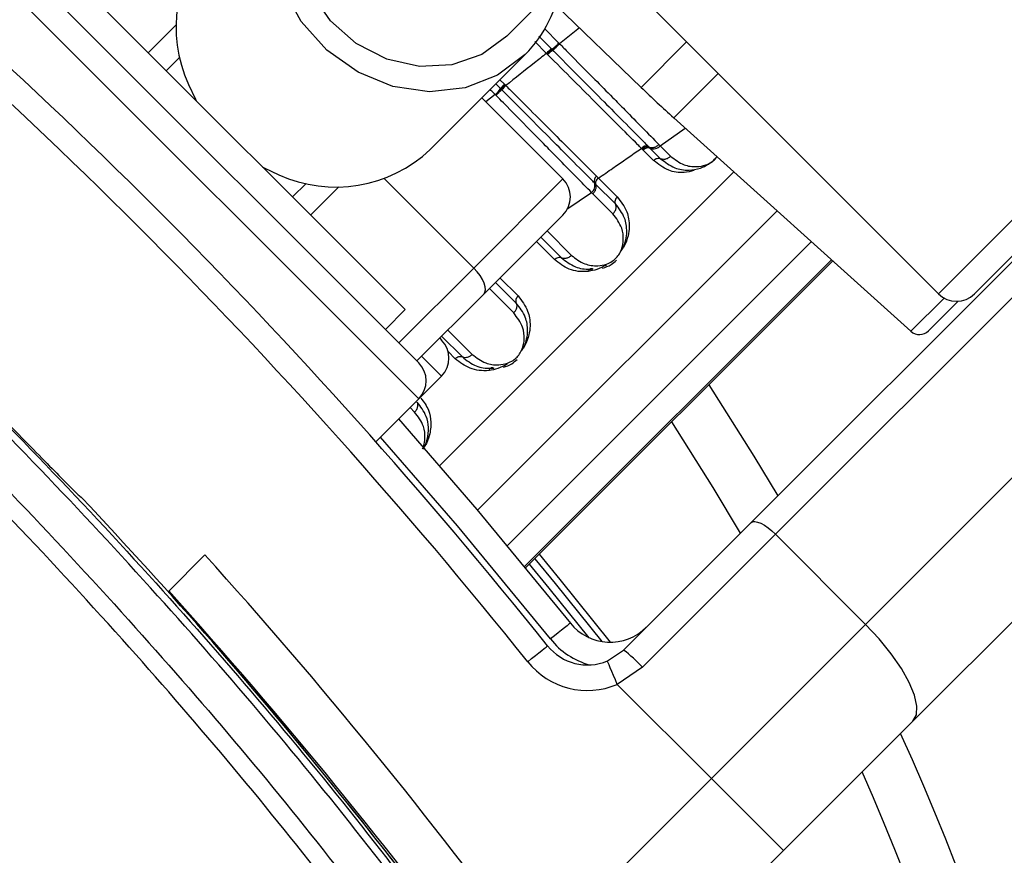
# Paper-space layout 'In-Ground Anchor' of a CAD drawing. Header units: millimetres. Extents: x 1591 to 17407, y 414 to 16227.
# Tile 31 of 67: x 3679 to 3756, y 10277 to 10342. Entities that reach past the tile are written whole.
import ezdxf

# ---------------------------------------------------------------- set-up
doc = ezdxf.new("R2010")
doc.units = ezdxf.units.MM
doc.layers.add('COMPONENT_GEOMETRY', color=7, linetype='Continuous')
doc.styles.add('SLDTEXTSTYLE1', font='TXT', dxfattribs={"width": 0.75})
doc.dimstyles.new('SLDDIMSTYLE0', dxfattribs={"dimtxt": 100, "dimasz": 6.604, "dimexe": 0, "dimexo": 0.0625, "dimgap": 25, "dimtad": 0, "dimtih": 1, "dimtoh": 1, "dimdec": 0, "dimlfac": 0.5, "dimrnd": 1e-09, "dimzin": 12, "dimdsep": 46, "dimtxsty": 'SLDTEXTSTYLE1', "dimsah": 1, "dimcen": 0.09, "dimadec": 0, "dimazin": 3, "dimtfac": 1, "dimtdec": 0, "dimtofl": 0, "dimtmove": 0, "dimatfit": 3, "dimfxl": 1, "dimfrac": 2, "dimtolj": 1, "dimtzin": 12, "dimarcsym": 0})

# ---------------------------------------------------------------- blocks, each defined once
blk = doc.blocks.new('_D_13')
at = {"layer": 'COMPONENT_GEOMETRY', "color": 7, "ltscale": 2}
for p, q in [((8879.101, 12946.127), (8879.101, 8407.682)), ((3365.77, 10201.361), (3365.77, 8407.682)), ((3365.77, 8414.032), (5974.658, 8414.032)), ((8879.101, 8414.032), (6270.213, 8414.032))]:
    blk.add_line(p, q, dxfattribs=at)
for points in [[(3365.77, 8414.032), (3372.374, 8413.016), (3372.374, 8415.048)], [(8879.101, 8414.032), (8872.497, 8415.048), (8872.497, 8413.016)]]:
    blk.add_solid(points, dxfattribs=at)
at = {"layer": 'COMPONENT_GEOMETRY', "color": 7, "ltscale": 2, "insert": (5974.658, 8463.564), "char_height": 100, "attachment_point": 1, "style": 'SLDTEXTSTYLE1'}
blk.add_mtext('2757', dxfattribs=at)

psp = doc.layouts.new('In-Ground Anchor')

# ---------------------------------------------------------------- linework, layer by layer
at = {"color": 8, "linetype": 'Continuous', "lineweight": 25, "ltscale": 2}
for p, q in [((3750.933, 10320.899), (3799.958, 10369.924)), ((3710.162, 10312.654), (3674.523, 10348.292)), ((3688.948, 10339.807), (3691.169, 10342.028)), ((3719.573, 10341.115), (3720.57, 10340.118)), ((3720.015, 10341.717), (3721.157, 10340.575)), ((3722.773, 10341.765), (3721.215, 10340.516)), ((3720.18, 10339.762), (3719.257, 10340.685)), ((3731.173, 10340.659), (3727.609, 10337.095)), ((3730.162, 10334.715), (3733.64, 10338.192)), ((3716.536, 10337.696), (3716.884, 10337.348)), ((3716.161, 10336.528), (3715.425, 10335.958)), ((3729.097, 10332.516), (3731.067, 10333.899)), ((3711.796, 10307.392), (3734.875, 10330.471)), ((3707.458, 10329.935), (3714.48, 10322.912)), ((3703.897, 10329.3), (3701.676, 10327.079)), ((3721.787, 10327.549), (3723.724, 10328.838)), ((3714.778, 10303.905), (3738.279, 10327.406)), ((3720.226, 10325.83), (3722.142, 10323.914)), ((3717.107, 10301.127), (3740.966, 10324.987)), ((3720.804, 10323.579), (3719.39, 10324.993)), ((3742.536, 10323.573), (3718.457, 10299.494)), ((3718.548, 10299.382), (3742.643, 10323.477)), ((3708.606, 10317.038), (3714.48, 10322.912)), ((3716.537, 10322.141), (3717.952, 10320.727)), ((3717.616, 10319.389), (3715.701, 10321.304)), ((3751.379, 10320.563), (3748.773, 10317.957)), ((3712.448, 10318.052), (3714.364, 10316.136)), ((3713.026, 10315.801), (3712.466, 10316.36)), ((3711.946, 10314.438), (3710.39, 10315.994)), ((3709.838, 10311.611), (3709.478, 10311.971))]:
    psp.add_line(p, q, dxfattribs=at)
at = {"color": 7, "linetype": 'Continuous', "lineweight": 25, "ltscale": 2}
for p, q in [((3801.036, 10368.173), (3753.762, 10320.899)), ((3736.242, 10302.955), (3796.216, 10362.929)), ((3798.114, 10361.998), (3738.14, 10302.024)), ((3745.211, 10294.953), (3805.185, 10354.927)), ((3710.162, 10315.482), (3677.352, 10348.292)), ((3681.524, 10347.231), (3709.101, 10319.654)), ((3717.072, 10341.116), (3723.898, 10347.943)), ((3808.907, 10347.336), (3748.933, 10287.361)), ((3720.902, 10343.572), (3727.609, 10337.095)), ((3728.315, 10343.516), (3750.933, 10320.899)), ((3721.157, 10340.575), (3721.215, 10340.516)), ((3711.061, 10332.22), (3718.514, 10339.674)), ((3720.218, 10339.724), (3720.18, 10339.762)), ((3720.275, 10339.667), (3720.218, 10339.724)), ((3720.57, 10340.118), (3720.61, 10340.077)), ((3720.61, 10340.078), (3720.668, 10340.019)), ((3691.434, 10339.464), (3690.363, 10338.393)), ((3716.583, 10337.006), (3716.215, 10337.374)), ((3716.884, 10337.348), (3716.947, 10337.285)), ((3716.947, 10337.285), (3716.99, 10337.242)), ((3716.224, 10336.463), (3716.161, 10336.528)), ((3716.645, 10336.943), (3716.583, 10337.006)), ((3716.687, 10336.901), (3716.646, 10336.943)), ((3715.111, 10336.271), (3721.475, 10329.907)), ((3730.162, 10334.715), (3748.773, 10317.957)), ((3729.007, 10332.607), (3729.097, 10332.516)), ((3727.691, 10332.248), (3727.631, 10332.309)), ((3727.779, 10332.161), (3727.691, 10332.248)), ((3728.582, 10331.357), (3727.779, 10332.161)), ((3728.179, 10332.458), (3728.239, 10332.397)), ((3728.239, 10332.397), (3728.328, 10332.309)), ((3728.328, 10332.309), (3729.14, 10331.497)), ((3729.097, 10332.516), (3729.92, 10331.692)), ((3700.262, 10328.493), (3701.333, 10329.564)), ((3714.48, 10322.912), (3721.475, 10329.907)), ((3724.038, 10329.5), (3723.944, 10329.595)), ((3725.59, 10327.947), (3724.038, 10329.5)), ((3724.102, 10330.132), (3724.257, 10329.977)), ((3724.257, 10329.977), (3725.73, 10328.505)), ((3725.395, 10327.167), (3723.82, 10328.742)), ((3721.475, 10327.079), (3715.257, 10320.861)), ((3719.738, 10325.342), (3721.361, 10323.719)), ((3718.549, 10299.382), (3742.644, 10323.476)), ((3717.812, 10320.169), (3716.189, 10321.792)), ((3715.257, 10320.861), (3710.02, 10315.624)), ((3750.149, 10317.993), (3752.473, 10320.317)), ((3707.545, 10318.099), (3709.101, 10319.654)), ((3711.805, 10317.408), (3711.945, 10317.268)), ((3711.96, 10317.564), (3713.583, 10315.94)), ((3710.162, 10312.654), (3711.946, 10314.438)), ((3706.797, 10309.289), (3710.162, 10312.654)), ((3726.226, 10292.938), (3736.242, 10302.955)), ((3738.14, 10302.024), (3727.706, 10291.59)), ((3738.14, 10302.024), (3745.211, 10294.953)), ((3693.386, 10300.403), (3690.5, 10297.518)), ((3691.223, 10296.827), (3691.168, 10296.771)), ((3691.443, 10296.462), (3691.47, 10296.551)), ((3733.119, 10282.861), (3745.211, 10294.953)), ((3724.957, 10292.084), (3726.226, 10292.938)), ((3727.706, 10291.59), (3725.738, 10290.242)), ((3725.738, 10290.242), (3733.119, 10282.861)), ((3748.933, 10287.361), (3738.776, 10277.204)), ((3719.107, 10268.849), (3733.119, 10282.861)), ((3738.776, 10277.204), (3733.119, 10282.861)), ((3738.776, 10277.204), (3724.316, 10262.744))]:
    psp.add_line(p, q, dxfattribs=at)
at = {"color": 7, "linetype": 'Continuous', "lineweight": 25, "ltscale": 2, "flags": 128}
for points in [[(3718.514, 10339.674), (3716.352, 10338.045), (3713.792, 10337.051), (3710.996, 10336.755), (3708.139, 10337.176), (3705.401, 10338.287), (3702.954, 10340.018), (3700.951, 10342.261), (3699.518, 10344.875), (3698.746, 10347.694), (3698.683, 10350.543), (3699.333, 10353.242), (3700.655, 10355.622), (3702.566, 10357.533), (3704.946, 10358.855), (3707.238, 10359.454)], [(3717.072, 10341.116), (3715.103, 10339.671), (3712.759, 10338.854), (3710.212, 10338.728), (3707.651, 10339.301), (3705.267, 10340.532), (3703.236, 10342.327), (3701.709, 10344.556), (3700.798, 10347.052), (3700.573, 10349.629), (3701.048, 10352.098), (3702.19, 10354.275), (3702.986, 10355.202)], [(3692.11, 10337.311), (3692.657, 10336.163), (3692.735, 10336.02)], [(3697.89, 10330.865), (3698.033, 10330.787), (3699.181, 10330.24)], [(3715.257, 10320.861), (3715.354, 10321.012), (3715.393, 10321.212), (3715.373, 10321.453), (3715.294, 10321.725), (3715.158, 10322.019), (3714.973, 10322.322), (3714.744, 10322.624), (3714.48, 10322.912)], [(3723.457, 10322.658), (3723.485, 10322.726), (3723.521, 10322.784), (3723.563, 10322.83), (3723.61, 10322.862), (3723.661, 10322.88), (3723.714, 10322.882), (3723.767, 10322.87), (3723.819, 10322.843)], [(3715.679, 10314.88), (3715.707, 10314.948), (3715.743, 10315.006), (3715.785, 10315.052), (3715.832, 10315.084), (3715.883, 10315.102), (3715.936, 10315.104), (3715.989, 10315.092), (3716.041, 10315.064)], [(3732.908, 10313.741), (3736.453, 10308.148), (3738.318, 10305.031)], [(3708.577, 10311.07), (3714.728, 10303.964), (3722.057, 10295.053)], [(3735.393, 10302.106), (3733.27, 10305.685), (3730.019, 10310.852)], [(3736.242, 10302.955), (3736.364, 10303.022), (3736.535, 10303.032), (3736.749, 10302.985), (3736.998, 10302.882), (3737.273, 10302.728), (3737.562, 10302.529), (3737.855, 10302.291), (3738.14, 10302.024)], [(3719.62, 10300.452), (3721.238, 10298.478), (3725.191, 10293.551)], [(3722.057, 10295.053), (3722.027, 10295.029), (3721.938, 10294.958), (3721.794, 10294.843), (3721.6, 10294.687), (3721.363, 10294.498), (3721.093, 10294.282), (3720.8, 10294.048), (3720.495, 10293.804)], [(3748.933, 10287.361), (3749.202, 10287.848), (3749.243, 10288.532), (3749.055, 10289.39), (3748.644, 10290.386), (3748.028, 10291.484), (3747.229, 10292.641), (3746.277, 10293.812), (3745.211, 10294.953)], [(3718.711, 10292.02), (3719.016, 10292.264), (3719.309, 10292.498), (3719.579, 10292.714), (3719.816, 10292.903), (3720.01, 10293.058), (3720.154, 10293.174), (3720.243, 10293.245), (3720.273, 10293.269)], [(3725.738, 10290.242), (3725.585, 10290.601), (3725.439, 10290.947), (3725.304, 10291.265), (3725.186, 10291.544), (3725.089, 10291.773), (3725.017, 10291.943), (3724.972, 10292.048), (3724.957, 10292.084)]]:
    psp.add_lwpolyline(points, dxfattribs=at)
at = {"color": 8, "linetype": 'Continuous', "lineweight": 25, "ltscale": 2, "flags": 128}
for points in [[(3720.495, 10293.804), (3713.201, 10302.672), (3707.16, 10309.653)], [(3723.539, 10293.904), (3720.404, 10297.799), (3718.855, 10299.688)], [(3719.271, 10300.103), (3720.857, 10298.168), (3724.522, 10293.606)]]:
    psp.add_lwpolyline(points, dxfattribs=at)
at = {"color": 7, "linetype": 'Continuous', "lineweight": 25, "ltscale": 4}
for centre, radius, start, end in [((3565.77, 10203.901), 200, 65.6403, 24.3597), ((3565.77, 10203.901), 196, 66.0814, 23.9186), ((3395.358, 10033.488), 416, 38.64351, 51.35649), ((3395.358, 10033.488), 414, 38.64351, 51.35649), ((3565.77, 10203.901), 150, 91.69334, 358.30666), ((3565.77, 10203.901), 149.823, 91.6649, 358.3351), ((3565.77, 10203.901), 147.824, 92.38945, 357.61055), ((3701.835, 10341.795), 10.709, 136.32119, 204.75267), ((3711.337, 10346.755), 10.082, 315.38559, 352.09466), ((3717.748, 10343.782), 4.763, 307.81521, 316.71698), ((3722.68, 10337.413), 3.431, 127.96342, 136.78837), ((3722.516, 10337.563), 3.074, 126.9485, 136.79873), ((3718.359, 10335.742), 2.18, 132.56732, 144.56735), ((3718.449, 10335.643), 2.165, 132.37805, 144.46233), ((3714.097, 10338.775), 3.051, 312.56624, 324.57224), ((3797.075, 10409.029), 100, 226, 228), ((3703.65, 10340.053), 10.783, 245.51295, 313.41319), ((3728.008, 10332.005), 0.484, 69.27125, 141.08056), ((3728.154, 10331.859), 0.482, 68.9429, 141.22188), ((3728.57, 10332.939), 0.675, 248.94124, 321.22341), ((3720.061, 10328.493), 2, 315, 45), ((3723.305, 10329.37), 0.677, 308.21062, 19.38171), ((3724.401, 10329.752), 0.483, 128.11525, 198.96053), ((3752.347, 10322.313), 2, 225, 315), ((3749.442, 10318.7), 1, 228, 315), ((3710.532, 10315.852), 2, 315, 45), ((3708.747, 10314.068), 2, 315, 45), ((3392.529, 10030.66), 400, 34.50917, 43.28087), ((3393.497, 10029.696), 404, 36.29644, 42.07236), ((3393.497, 10029.696), 400, 36.29644, 42.04306), ((3725.182, 10297.551), 4, 218.64351, 315), ((3723.397, 10295.767), 4, 218.64351, 292.95834), ((3719.767, 10284.357), 10.74, 42.33747, 53.03396), ((3392.529, 10030.66), 400, 34.50917, 40.85259), ((3723.397, 10295.767), 6, 218.64351, 292.95834)]:
    psp.add_arc(centre, radius, start, end, dxfattribs=at)
at = {"color": 8, "linetype": 'Continuous', "lineweight": 25, "ltscale": 4}
psp.add_arc((3725.182, 10297.551), 6, 218.64351, 254.4516, dxfattribs=at)
at = {"color": 7, "linetype": 'Continuous', "lineweight": 25, "ltscale": 2}
for points, knots in [([(3721.46, 10256.812), (3716.473, 10263.786), (3706.499, 10277.732), (3689.586, 10297.712), (3671.168, 10316.942), (3651.107, 10335.147), (3633.442, 10349.221), (3622.367, 10357.001), (3618.682, 10359.59)], [0, 0, 0, 0, 0.175926, 0.351853, 0.536803, 0.722183, 0.907563, 1, 1, 1, 1]), ([(3618.995, 10360.055), (3622.685, 10357.462), (3633.776, 10349.67), (3651.466, 10335.574), (3671.557, 10317.342), (3690.002, 10298.083), (3706.94, 10278.075), (3716.929, 10264.109), (3721.924, 10257.126)], [0, 0, 0, 0, 0.092437, 0.277818, 0.463199, 0.648153, 0.824076, 1, 1, 1, 1]), ([(3617.005, 10357.129), (3620.691, 10354.541), (3631.769, 10346.763), (3649.431, 10332.681), (3669.477, 10314.456), (3687.736, 10295.329), (3704.375, 10275.608), (3714.124, 10261.96), (3718.998, 10255.135)], [0, 0, 0, 0, 0.09315, 0.279968, 0.466787, 0.653164, 0.826582, 1, 1, 1, 1]), ([(3717.846, 10254.347), (3712.99, 10261.147), (3703.277, 10274.749), (3686.699, 10294.401), (3668.505, 10313.46), (3648.529, 10331.619), (3630.929, 10345.65), (3619.889, 10353.398), (3616.216, 10355.976)], [0, 0, 0, 0, 0.173418, 0.346836, 0.533213, 0.720031, 0.906849, 1, 1, 1, 1]), ([(3721.157, 10340.575), (3721.092, 10340.51), (3720.961, 10340.38), (3720.78, 10340.213), (3720.663, 10340.113), (3720.624, 10340.087), (3720.61, 10340.078)], [0, 0, 0, 0, 0.279607, 0.559209, 0.838827, 1, 1, 1, 1]), ([(3721.215, 10340.516), (3721.441, 10340.288), (3722.372, 10339.346), (3723.78, 10337.92), (3725.246, 10336.433), (3727.01, 10334.642), (3728.148, 10333.483), (3729.007, 10332.607)], [0, 0, 0, 0, 0.078702, 0.324589, 0.496686, 0.620033, 1, 1, 1, 1]), ([(3720.18, 10339.762), (3719.864, 10339.512), (3718.803, 10338.669), (3717.738, 10337.831), (3716.99, 10337.242)], [0, 0, 0, 0, 0.29716, 1, 1, 1, 1]), ([(3720.219, 10339.723), (3720.26, 10339.765), (3720.344, 10339.848), (3720.461, 10339.957), (3720.558, 10340.042), (3720.593, 10340.066), (3720.61, 10340.078)], [0, 0, 0, 0, 0.249997, 0.500031, 0.75006, 1, 1, 1, 1]), ([(3727.631, 10332.309), (3727.537, 10332.403), (3726.939, 10333.001), (3725.832, 10334.108), (3723.532, 10336.408), (3721.629, 10338.312), (3720.275, 10339.667)], [0, 0, 0, 0, 0.046605, 0.296293, 0.499312, 1, 1, 1, 1]), ([(3720.668, 10340.019), (3720.774, 10339.913), (3722.156, 10338.523), (3724.084, 10336.584), (3726.341, 10334.311), (3727.471, 10333.172), (3728.083, 10332.555), (3728.179, 10332.458)], [0, 0, 0, 0, 0.038183, 0.500666, 0.703621, 0.953368, 1, 1, 1, 1]), ([(3716.645, 10336.943), (3716.65, 10336.954), (3716.66, 10336.974), (3716.728, 10337.054), (3716.826, 10337.161), (3716.907, 10337.244), (3716.947, 10337.285)], [0, 0, 0, 0, 0.250026, 0.499984, 0.750008, 1, 1, 1, 1]), ([(3716.99, 10337.242), (3717.121, 10337.111), (3718.424, 10335.809), (3720.256, 10333.977), (3722.487, 10331.747), (3723.515, 10330.719), (3724.102, 10330.132)], [0, 0, 0, 0, 0.050673, 0.503818, 0.716324, 1, 1, 1, 1]), ([(3716.646, 10336.943), (3716.643, 10336.935), (3716.635, 10336.913), (3716.559, 10336.819), (3716.414, 10336.657), (3716.288, 10336.528), (3716.224, 10336.463)], [0, 0, 0, 0, 0.16104, 0.44067, 0.72034, 1, 1, 1, 1]), ([(3723.724, 10328.838), (3722.926, 10329.652), (3721.843, 10330.756), (3720.161, 10332.467), (3718.691, 10333.961), (3717.315, 10335.358), (3716.417, 10336.268), (3716.224, 10336.463)], [0, 0, 0, 0, 0.363105, 0.492333, 0.672218, 0.929868, 1, 1, 1, 1]), ([(3723.944, 10329.595), (3723.899, 10329.64), (3723.325, 10330.219), (3722.238, 10331.314), (3719.912, 10333.657), (3718.019, 10335.562), (3716.687, 10336.901)], [0, 0, 0, 0, 0.022107, 0.283649, 0.496207, 1, 1, 1, 1]), ([(3729.007, 10332.607), (3728.937, 10332.547), (3728.797, 10332.428), (3728.555, 10332.341), (3728.363, 10332.338), (3728.272, 10332.381), (3728.239, 10332.397)], [0, 0, 0, 0, 0.279683, 0.559379, 0.839066, 1, 1, 1, 1]), ([(3724.257, 10329.977), (3724.637, 10330.238), (3725.764, 10331.01), (3726.886, 10331.791), (3727.631, 10332.309)], [0, 0, 0, 0, 0.336507, 1, 1, 1, 1]), ([(3727.691, 10332.249), (3727.735, 10332.287), (3727.824, 10332.364), (3727.977, 10332.427), (3728.125, 10332.445), (3728.201, 10332.413), (3728.24, 10332.397)], [0, 0, 0, 0, 0.249991, 0.500003, 0.749982, 1, 1, 1, 1]), ([(3728.582, 10331.357), (3728.626, 10331.395), (3728.715, 10331.472), (3728.87, 10331.534), (3729.021, 10331.549), (3729.1, 10331.514), (3729.14, 10331.497)], [0, 0, 0, 0, 0.249994, 0.499991, 0.750014, 1, 1, 1, 1]), ([(3729.92, 10331.692), (3729.85, 10331.633), (3729.71, 10331.514), (3729.465, 10331.431), (3729.268, 10331.433), (3729.174, 10331.48), (3729.14, 10331.497)], [0, 0, 0, 0, 0.279642, 0.559274, 0.838902, 1, 1, 1, 1]), ([(3729.14, 10331.497), (3729.49, 10331.224), (3730.125, 10330.729), (3731.234, 10330.55), (3732.161, 10330.693), (3732.862, 10331.03), (3733.318, 10331.368), (3733.497, 10331.603), (3733.546, 10331.667)], [0, 0, 0, 0, 0.305983, 0.554915, 0.731564, 0.855518, 0.960359, 1, 1, 1, 1]), ([(3723.82, 10328.742), (3723.88, 10328.812), (3724, 10328.951), (3724.088, 10329.19), (3724.094, 10329.379), (3724.053, 10329.468), (3724.037, 10329.5)], [0, 0, 0, 0, 0.279615, 0.559246, 0.838874, 1, 1, 1, 1]), ([(3724.257, 10329.977), (3724.213, 10329.938), (3724.125, 10329.861), (3724.044, 10329.725), (3724.008, 10329.596), (3724.028, 10329.532), (3724.038, 10329.5)], [0, 0, 0, 0, 0.2499705, 0.4999767, 0.7500043, 1, 1, 1, 1]), ([(3723.82, 10328.742), (3723.819, 10328.742), (3723.788, 10328.774), (3723.756, 10328.806), (3723.724, 10328.838)], [0, 0, 0, 0, 0.009605, 1, 1, 1, 1]), ([(3725.395, 10327.167), (3725.454, 10327.237), (3725.573, 10327.377), (3725.656, 10327.622), (3725.654, 10327.819), (3725.607, 10327.913), (3725.59, 10327.947)], [0, 0, 0, 0, 0.279643, 0.559277, 0.838897, 1, 1, 1, 1]), ([(3725.73, 10328.505), (3725.691, 10328.461), (3725.615, 10328.372), (3725.553, 10328.217), (3725.538, 10328.066), (3725.573, 10327.987), (3725.59, 10327.947)], [0, 0, 0, 0, 0.249994, 0.499991, 0.750014, 1, 1, 1, 1]), ([(3726.051, 10324.255), (3726.085, 10324.315), (3726.252, 10324.603), (3726.505, 10325.339), (3726.499, 10326.148), (3726.246, 10327.116), (3725.865, 10327.598), (3725.59, 10327.947)], [0, 0, 0, 0, 0.041439, 0.201296, 0.49918, 0.637273, 1, 1, 1, 1]), ([(3725.73, 10328.505), (3726.023, 10328.132), (3726.428, 10327.615), (3726.695, 10326.566), (3726.689, 10325.661), (3726.39, 10324.826), (3726.191, 10324.485), (3726.149, 10324.413)], [0, 0, 0, 0, 0.3508183, 0.4854244, 0.7839871, 0.9541962, 1, 1, 1, 1]), ([(3722.142, 10323.914), (3722.472, 10323.658), (3723.062, 10323.201), (3724.057, 10323.048), (3724.813, 10323.174), (3725.316, 10323.412), (3725.668, 10323.701), (3725.94, 10324.066), (3726.146, 10324.548), (3726.253, 10325.249), (3726.117, 10326.225), (3725.664, 10326.815), (3725.395, 10327.167)], [0, 0, 0, 0, 0.181551, 0.3237954, 0.4088518, 0.4622965, 0.5041851, 0.5459849, 0.6005579, 0.677304, 0.8079047, 1, 1, 1, 1]), ([(3720.804, 10323.579), (3720.848, 10323.617), (3720.937, 10323.694), (3721.092, 10323.756), (3721.243, 10323.771), (3721.322, 10323.736), (3721.361, 10323.719)], [0, 0, 0, 0, 0.249993, 0.499988, 0.750023, 1, 1, 1, 1]), ([(3723.457, 10322.658), (3723.452, 10322.657), (3722.918, 10322.598), (3721.908, 10322.718), (3721.171, 10323.292), (3720.804, 10323.579)], [0, 0, 0, 0, 0.005036, 0.5036, 1, 1, 1, 1]), ([(3722.142, 10323.914), (3722.072, 10323.855), (3721.932, 10323.735), (3721.686, 10323.653), (3721.49, 10323.655), (3721.396, 10323.702), (3721.361, 10323.719)], [0, 0, 0, 0, 0.279643, 0.559277, 0.838897, 1, 1, 1, 1]), ([(3721.361, 10323.719), (3721.706, 10323.45), (3722.34, 10322.955), (3723.255, 10322.798), (3723.744, 10322.837), (3723.819, 10322.843)], [0, 0, 0, 0, 0.500692, 0.922782, 1, 1, 1, 1]), ([(3724.586, 10322.903), (3724.814, 10322.98), (3725.206, 10323.111), (3725.534, 10323.406), (3725.671, 10323.529)], [0, 0, 0, 0, 0.5829546, 1, 1, 1, 1]), ([(3724.88, 10323.15), (3724.633, 10323.021), (3724.151, 10322.769), (3723.685, 10322.694), (3723.457, 10322.658)], [0, 0, 0, 0, 0.511869, 1, 1, 1, 1]), ([(3717.952, 10320.727), (3717.913, 10320.682), (3717.837, 10320.594), (3717.775, 10320.439), (3717.76, 10320.288), (3717.795, 10320.209), (3717.812, 10320.169)], [0, 0, 0, 0, 0.249993, 0.499988, 0.750023, 1, 1, 1, 1]), ([(3717.952, 10320.727), (3718.245, 10320.354), (3718.65, 10319.837), (3718.917, 10318.788), (3718.911, 10317.883), (3718.612, 10317.048), (3718.413, 10316.707), (3718.371, 10316.634)], [0, 0, 0, 0, 0.3508186, 0.4854248, 0.7839893, 0.9541986, 1, 1, 1, 1]), ([(3717.616, 10319.389), (3717.676, 10319.459), (3717.795, 10319.599), (3717.878, 10319.844), (3717.876, 10320.041), (3717.829, 10320.135), (3717.812, 10320.169)], [0, 0, 0, 0, 0.279643, 0.559277, 0.838897, 1, 1, 1, 1]), ([(3718.273, 10316.477), (3718.307, 10316.537), (3718.474, 10316.825), (3718.727, 10317.561), (3718.72, 10318.37), (3718.467, 10319.337), (3718.087, 10319.82), (3717.812, 10320.169)], [0, 0, 0, 0, 0.041436, 0.201294, 0.499179, 0.637272, 1, 1, 1, 1]), ([(3714.364, 10316.136), (3714.694, 10315.88), (3715.284, 10315.422), (3716.279, 10315.27), (3717.034, 10315.395), (3717.538, 10315.634), (3717.889, 10315.923), (3718.161, 10316.287), (3718.368, 10316.77), (3718.475, 10317.47), (3718.339, 10318.447), (3717.886, 10319.037), (3717.616, 10319.389)], [0, 0, 0, 0, 0.181551, 0.323795, 0.408852, 0.462296, 0.504186, 0.545984, 0.600557, 0.677304, 0.807905, 1, 1, 1, 1]), ([(3713.026, 10315.801), (3713.07, 10315.839), (3713.159, 10315.916), (3713.314, 10315.977), (3713.465, 10315.993), (3713.544, 10315.958), (3713.583, 10315.94)], [0, 0, 0, 0, 0.249994, 0.499991, 0.750014, 1, 1, 1, 1]), ([(3715.679, 10314.88), (3715.673, 10314.879), (3715.14, 10314.82), (3714.13, 10314.94), (3713.393, 10315.514), (3713.026, 10315.801)], [0, 0, 0, 0, 0.005036, 0.503599, 1, 1, 1, 1]), ([(3714.364, 10316.136), (3714.294, 10316.076), (3714.153, 10315.957), (3713.908, 10315.875), (3713.712, 10315.877), (3713.618, 10315.923), (3713.583, 10315.94)], [0, 0, 0, 0, 0.279642, 0.559274, 0.838902, 1, 1, 1, 1]), ([(3713.583, 10315.94), (3713.928, 10315.672), (3714.562, 10315.176), (3715.477, 10315.02), (3715.966, 10315.059), (3716.041, 10315.064)], [0, 0, 0, 0, 0.500692, 0.922782, 1, 1, 1, 1]), ([(3716.808, 10315.125), (3717.036, 10315.201), (3717.428, 10315.333), (3717.756, 10315.628), (3717.893, 10315.751)], [0, 0, 0, 0, 0.582959, 1, 1, 1, 1]), ([(3717.102, 10315.372), (3716.855, 10315.243), (3716.373, 10314.991), (3715.907, 10314.916), (3715.679, 10314.88)], [0, 0, 0, 0, 0.511872, 1, 1, 1, 1]), ([(3709.838, 10311.611), (3709.898, 10311.681), (3710.017, 10311.821), (3710.1, 10312.066), (3710.097, 10312.263), (3710.051, 10312.357), (3710.034, 10312.391)], [0, 0, 0, 0, 0.279643, 0.559277, 0.838897, 1, 1, 1, 1]), ([(3710.484, 10308.7), (3710.504, 10308.727), (3710.681, 10308.968), (3710.877, 10309.574), (3710.968, 10310.426), (3710.757, 10311.464), (3710.307, 10312.041), (3710.034, 10312.391)], [0, 0, 0, 0, 0.019596, 0.174112, 0.402343, 0.637037, 1, 1, 1, 1]), ([(3678.088, 10310.561), (3678.717, 10309.919), (3679.976, 10308.634), (3681.653, 10306.921), (3682.925, 10305.634), (3683.611, 10304.964), (3683.696, 10304.911), (3683.73, 10304.89)], [0, 0, 0, 0, 0.214674, 0.429377, 0.644065, 0.858723, 1, 1, 1, 1])]:
    psp.add_open_spline(points, degree=3, knots=knots, dxfattribs=at)
at = {"color": 8, "linetype": 'Continuous', "lineweight": 25, "ltscale": 2}
for points, knots in [([(3716.161, 10336.528), (3716.109, 10336.579), (3715.977, 10336.711), (3715.845, 10336.843), (3715.764, 10336.924)], [0, 0, 0, 0, 0.389423, 1, 1, 1, 1]), ([(3731.765, 10330.567), (3731.5, 10330.504), (3730.778, 10330.332), (3729.642, 10330.548), (3728.957, 10331.071), (3728.582, 10331.357)], [0, 0, 0, 0, 0.207901, 0.566327, 1, 1, 1, 1]), ([(3729.92, 10331.692), (3730.251, 10331.436), (3730.84, 10330.979), (3731.834, 10330.827), (3732.592, 10330.951), (3733.091, 10331.192), (3733.401, 10331.433), (3733.519, 10331.599), (3733.559, 10331.656)], [0, 0, 0, 0, 0.345408, 0.616033, 0.777858, 0.879537, 0.959234, 1, 1, 1, 1]), ([(3710.331, 10312.7), (3710.559, 10312.402), (3710.975, 10311.858), (3711.161, 10310.827), (3711.056, 10309.871), (3710.789, 10309.126), (3710.536, 10308.793), (3710.475, 10308.712)], [0, 0, 0, 0, 0.289656, 0.529388, 0.770873, 0.944075, 1, 1, 1, 1]), ([(3710.458, 10308.732), (3710.489, 10308.797), (3710.62, 10309.073), (3710.684, 10309.692), (3710.567, 10310.668), (3710.11, 10311.259), (3709.838, 10311.611)], [0, 0, 0, 0, 0.056155, 0.237467, 0.545944, 1, 1, 1, 1])]:
    psp.add_open_spline(points, degree=3, knots=knots, dxfattribs=at)

# ---------------------------------------------------------------- dimensions: what is measured, and where the dimension line sits
at = {"layer": 'COMPONENT_GEOMETRY', "color": 7, "ltscale": 2}
dim = psp.add_linear_dim(base=(3365.77, 8414.032), p1=(8879.101, 12948.667), p2=(3365.77, 10203.901), dimstyle='SLDDIMSTYLE0', dxfattribs=at)
dim.commit()
dim.dimension.update_dxf_attribs({"geometry": '_D_13', "text_midpoint": (6122.436, 8414.032), "dimtype": 160})

doc.saveas('drawing.dxf')
